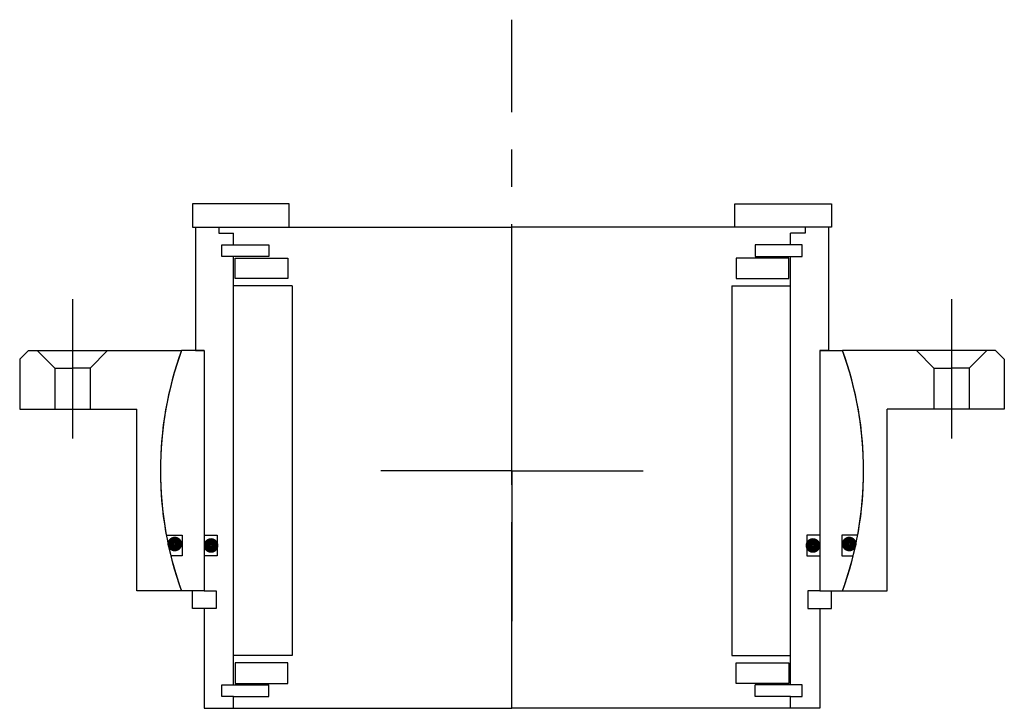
# Model space of a CAD drawing. Header units: millimetres. Extents: x -84 to 84, y -41 to 77.
import ezdxf

# ---------------------------------------------------------------- set-up
doc = ezdxf.new("R2010")
doc.units = ezdxf.units.MM
doc.linetypes.add('CENTER', pattern=[50.8, 31.75, -6.35, 6.35, -6.35])
doc.layers.add('Center', color=1, linetype='CENTER')

# ---------------------------------------------------------------- blocks, each defined once
blk = doc.blocks.new('4SF060-79 yderhus')
for p, q in [((-82.5, 20.5), (-84, 19)), ((-82.5, 20.5), (-56.39, 20.5)), ((-81, 20.5), (-78, 17.5)), ((-69, 20.5), (-72, 17.5)), ((82.5, 20.5), (56.39, 20.5)), ((69, 20.5), (72, 17.5)), ((81, 20.5), (78, 17.5)), ((82.5, 20.5), (84, 19)), ((-84, 19), (-84, 10.5)), ((84, 19), (84, 10.5)), ((-78, 17.5), (-78, 10.5)), ((-78, 17.5), (-75, 17.5)), ((-72, 17.5), (-75, 17.5)), ((-72, 17.5), (-72, 10.5)), ((72, 17.5), (72, 10.5)), ((72, 17.5), (75, 17.5)), ((78, 17.5), (75, 17.5)), ((78, 17.5), (78, 10.5)), ((-84, 10.5), (-64, 10.5)), ((-64, -20.5), (-64, 10.5)), ((84, 10.5), (64, 10.5)), ((64, -20.5), (64, 10.5)), ((-56.39, -20.5), (-64, -20.5)), ((56.39, -20.5), (64, -20.5))]:
    blk.add_line(p, q)
for start, end in [(160.0216, 199.9784), (340.0216, 19.9784)]:
    blk.add_arc((0, 0), 60, start, end)
at = {"layer": 'Center'}
for p, q in [((-75, 29.24), (-75, 5.5)), ((75, 29.24), (75, 5.5)), ((0, 0), (0, 25.63)), ((0, 0), (-22.37, 0)), ((0, 0), (22.37, 0)), ((0, 0), (0, -25.63))]:
    blk.add_line(p, q, dxfattribs=at)
blk = doc.blocks.new('innerhouse-4SF075-CUT')
for p, q in [((-54.5, 45.5), (-54.5, 41.5)), ((-38, 45.5), (-54.5, 45.5)), ((-38, 41.5), (-38, 45.5)), ((38, 45.5), (54.5, 45.5)), ((38, 41.5), (38, 45.5)), ((54.5, 45.5), (54.5, 41.5)), ((-54.5, 41.5), (-38, 41.5)), ((-54, 41.5), (-54, 20.5)), ((-54, 41.5), (-50, 41.5)), ((-50, 41.5), (0, 41.5)), ((-50, 41.5), (-50, 40.5)), ((-50, 40.5), (-47.5, 40.5)), ((-47.5, 38.5), (-47.5, 40.5)), ((50, 41.5), (0, 41.5)), ((54.5, 41.5), (38, 41.5)), ((50, 40.5), (47.5, 40.5)), ((47.5, 38.5), (47.5, 40.5)), ((54, 41.5), (50, 41.5)), ((50, 41.5), (50, 40.5)), ((54, 41.5), (54, 20.5)), ((-49.5, 38.5), (-47.5, 38.5)), ((-49.5, 36.5), (-49.5, 38.5)), ((-47.5, 38.5), (-41.5, 38.5)), ((-41.5, 38.5), (-41.5, 36.5)), ((47.5, 38.5), (41.5, 38.5)), ((41.5, 38.5), (41.5, 36.5)), ((49.5, 38.5), (47.5, 38.5)), ((49.5, 36.5), (49.5, 38.5)), ((-41.5, 36.5), (-49.5, 36.5)), ((-47.5, -36.5), (-47.5, 36.5)), ((-47.25, 36.25), (-38.25, 36.25)), ((-47.25, 32.75), (-47.25, 36.25)), ((-38.25, 36.25), (-38.25, 32.75)), ((47.25, 36.25), (38.25, 36.25)), ((38.25, 36.25), (38.25, 32.75)), ((41.5, 36.5), (49.5, 36.5)), ((47.25, 32.75), (47.25, 36.25)), ((47.5, -36.5), (47.5, 36.5)), ((-38.25, 32.75), (-47.25, 32.75)), ((38.25, 32.75), (47.25, 32.75)), ((-37.5, 31.5), (-47.5, 31.5)), ((-37.5, 31.5), (-37.5, -31.5)), ((37.5, 31.5), (37.5, -31.5)), ((37.5, 31.5), (47.5, 31.5)), ((-52.5, 20.5), (-56.39, 20.5)), ((-54, 20.5), (-52.5, 20.5)), ((-52.5, 20.5), (-52.5, -20.5)), ((-52.5, 20.5), (-52.5, -11)), ((52.5, 20.5), (52.5, -11)), ((52.5, 20.5), (52.5, -20.5)), ((52.5, 20.5), (56.39, 20.5)), ((54, 20.5), (52.5, 20.5)), ((-58.98, -11), (-56.25, -11)), ((-56.25, -11), (-56.25, -14.5)), ((-52.5, -11), (-50.3, -11)), ((-50.3, -11), (-50.3, -14.5)), ((52.5, -11), (50.3, -11)), ((50.3, -11), (50.3, -14.5)), ((58.98, -11), (56.25, -11)), ((56.25, -11), (56.25, -14.5)), ((-56.25, -14.5), (-58.22, -14.5)), ((-52.5, -14.5), (-52.5, -20.5)), ((-50.3, -14.5), (-52.5, -14.5)), ((50.3, -14.5), (52.5, -14.5)), ((52.5, -14.5), (52.5, -20.5)), ((56.25, -14.5), (58.22, -14.5)), ((-52.5, -20.5), (-56.39, -20.5)), ((-54.5, -23.5), (-54.5, -20.5)), ((-52.5, -20.5), (-50.5, -20.5)), ((-50.5, -20.5), (-50.5, -23.5)), ((50.5, -20.5), (50.5, -23.5)), ((52.5, -20.5), (50.5, -20.5)), ((52.5, -20.5), (56.39, -20.5)), ((54.5, -23.5), (54.5, -20.5)), ((-52.5, -23.5), (-54.5, -23.5)), ((-52.5, -23.5), (-52.5, -40.5)), ((-50.5, -23.5), (-52.5, -23.5)), ((50.5, -23.5), (52.5, -23.5)), ((52.5, -23.5), (52.5, -40.5)), ((52.5, -23.5), (54.5, -23.5)), ((-37.5, -31.5), (-47.5, -31.5)), ((37.5, -31.5), (47.5, -31.5)), ((-47.25, -32.75), (-47.25, -36.25)), ((-38.25, -32.75), (-47.25, -32.75)), ((-38.25, -36.25), (-38.25, -32.75)), ((38.25, -36.25), (38.25, -32.75)), ((38.25, -32.75), (47.25, -32.75)), ((47.25, -32.75), (47.25, -36.25)), ((-49.5, -36.5), (-41.5, -36.5)), ((-49.5, -38.5), (-49.5, -36.5)), ((-47.25, -36.25), (-38.25, -36.25)), ((-41.5, -38.5), (-41.5, -36.5)), ((47.25, -36.25), (38.25, -36.25)), ((49.5, -36.5), (41.5, -36.5)), ((41.5, -38.5), (41.5, -36.5)), ((49.5, -38.5), (49.5, -36.5)), ((-47.5, -38.5), (-49.5, -38.5)), ((-47.5, -38.5), (-41.5, -38.5)), ((-47.5, -40.5), (-47.5, -38.5)), ((47.5, -38.5), (41.5, -38.5)), ((47.5, -40.5), (47.5, -38.5)), ((47.5, -38.5), (49.5, -38.5)), ((-52.5, -40.5), (-47.5, -40.5)), ((-47.5, -40.5), (0, -40.5)), ((47.5, -40.5), (0, -40.5)), ((52.5, -40.5), (47.5, -40.5))]:
    blk.add_line(p, q)
at = {"const_width": 1.2}
for points in [[(-56.89, -12.5, -1), (-58.19, -12.5, -1)], [(-50.7, -12.75, -1), (-52, -12.75, -1)], [(50.7, -12.75, 1), (52, -12.75, 1)], [(56.89, -12.5, 1), (58.19, -12.5, 1)]]:
    blk.add_lwpolyline(points, format="xyb", close=True, dxfattribs=at)
for start, end in [(160.0216, 190.564), (349.436, 19.9784), (193.9849, 199.9784), (340.0216, 346.0151)]:
    blk.add_arc((0, 0), 60, start, end)
at = {"layer": 'Center'}
blk.add_line((0, -40.5), (0, 76.87), dxfattribs=at)

msp = doc.modelspace()

# ---------------------------------------------------------------- block references
for name in ['innerhouse-4SF075-CUT', '4SF060-79 yderhus']:
    msp.add_blockref(name, (0, 0))

doc.saveas('drawing.dxf')
